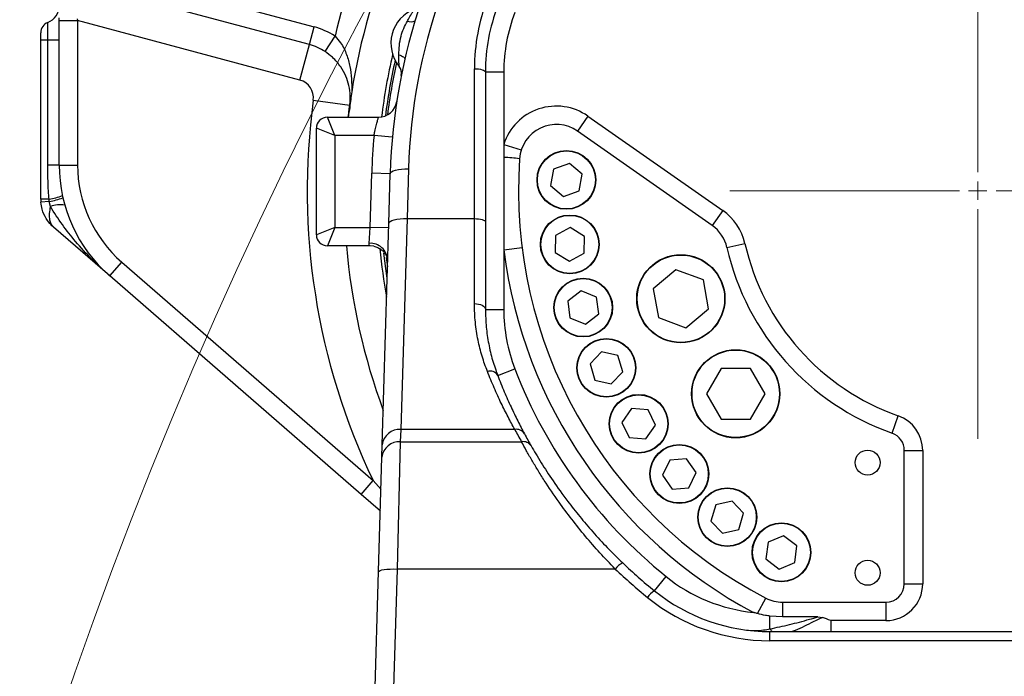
# Model space of a CAD drawing. Header units: millimetres. Extents: x -7 to 844, y 0 to 594.
# Tile 38 of 137: x 261 to 281, y 285 to 299. Entities that reach past the tile are written whole.
import ezdxf

# ---------------------------------------------------------------- set-up
doc = ezdxf.new("R2010")
doc.units = ezdxf.units.MM
doc.styles.add('SLDTEXTSTYLE2', font='HYSWLONGFANGSONG.TTF', dxfattribs={"bigfont": 'bigfont'})
doc.styles.add('SLDTEXTSTYLE3', font='HYSWLONGFANGSONG.TTF')
doc.dimstyles.new('SLDDIMSTYLE1', dxfattribs={"dimtxt": 9.875366, "dimasz": 4.884615, "dimexe": 0, "dimexo": 0.0625, "dimgap": 2.468842, "dimtad": 2, "dimlfac": 13, "dimrnd": 1e-09, "dimzin": 12, "dimdsep": 46, "dimtxsty": 'SLDTEXTSTYLE3', "dimsah": 1, "dimcen": 0.09, "dimadec": 0, "dimazin": 3, "dimtfac": 1, "dimtdec": 3, "dimtofl": 0, "dimtmove": 0, "dimatfit": 3, "dimfxl": 1, "dimfrac": 2, "dimtolj": 1, "dimtzin": 12, "dimarcsym": 0})
doc.dimstyles.new('SLDDIMSTYLE13', dxfattribs={"dimtxt": 9.875366, "dimasz": 4.884615, "dimexe": 0, "dimexo": 0.0625, "dimgap": 2.468842, "dimtad": 0, "dimtih": 1, "dimtoh": 1, "dimlfac": 5, "dimrnd": 1e-09, "dimzin": 12, "dimdsep": 46, "dimtxsty": 'SLDTEXTSTYLE3', "dimblk1": 'NONE', "dimblk2": 'NONE', "dimsah": 1, "dimcen": 0, "dimadec": 0, "dimazin": 3, "dimtfac": 1, "dimtdec": 3, "dimtofl": 0, "dimtmove": 0, "dimatfit": 3, "dimldrblk": 'NONE', "dimfxl": 1, "dimfrac": 2, "dimtolj": 1, "dimtzin": 12, "dimarcsym": 0})
doc.dimstyles.new('SLDDIMSTYLE14', dxfattribs={"dimtxt": 9.875366, "dimasz": 4.884615, "dimexe": 0, "dimexo": 0.0625, "dimgap": 2.468842, "dimtad": 0, "dimtih": 1, "dimtoh": 1, "dimlfac": 5, "dimrnd": 1e-09, "dimzin": 12, "dimdsep": 46, "dimtxsty": 'SLDTEXTSTYLE3', "dimblk1": 'NONE', "dimblk2": 'NONE', "dimsah": 1, "dimcen": 0, "dimadec": 0, "dimazin": 3, "dimtfac": 1, "dimtdec": 3, "dimtmove": 0, "dimatfit": 3, "dimldrblk": 'NONE', "dimfxl": 1, "dimfrac": 2, "dimtolj": 1, "dimtzin": 12, "dimarcsym": 0})
doc.dimstyles.new('SLDDIMSTYLE15', dxfattribs={"dimtxt": 9.875366, "dimasz": 4.884615, "dimexe": 0, "dimexo": 0.0625, "dimgap": 2.468842, "dimtad": 0, "dimtih": 1, "dimtoh": 1, "dimlfac": 5, "dimrnd": 1e-09, "dimzin": 12, "dimdsep": 46, "dimtxsty": 'SLDTEXTSTYLE3', "dimblk1": 'NONE', "dimblk2": 'NONE', "dimsah": 1, "dimcen": 0, "dimadec": 0, "dimazin": 3, "dimtfac": 1, "dimtdec": 3, "dimtmove": 0, "dimatfit": 3, "dimldrblk": 'NONE', "dimfxl": 1, "dimfrac": 2, "dimtolj": 1, "dimtzin": 12, "dimarcsym": 0})
doc.dimstyles.new('SLDDIMSTYLE2', dxfattribs={"dimtxt": 8.4646, "dimasz": 4.884615, "dimexe": 0, "dimexo": 0.0625, "dimgap": 2.11615, "dimtad": 2, "dimlfac": 13, "dimrnd": 1e-09, "dimzin": 12, "dimdsep": 46, "dimtxsty": 'SLDTEXTSTYLE3', "dimsah": 1, "dimcen": 0.09, "dimadec": 0, "dimazin": 3, "dimtfac": 1, "dimtdec": 3, "dimtofl": 0, "dimtmove": 0, "dimatfit": 3, "dimfxl": 1, "dimfrac": 2, "dimtolj": 1, "dimtzin": 12, "dimarcsym": 0})
doc.dimstyles.new('SLDDIMSTYLE8', dxfattribs={"dimtxt": 9.875366, "dimasz": 4.884615, "dimexe": 0, "dimexo": 0.0625, "dimgap": 2.468842, "dimtad": 0, "dimtih": 1, "dimtoh": 1, "dimlfac": 3, "dimrnd": 1e-09, "dimzin": 12, "dimdsep": 46, "dimtxsty": 'SLDTEXTSTYLE3', "dimblk1": 'NONE', "dimblk2": 'NONE', "dimsah": 1, "dimcen": 0, "dimadec": 0, "dimazin": 3, "dimtol": 1, "dimtp": 0.015, "dimtfac": 1, "dimtdec": 3, "dimtmove": 0, "dimatfit": 3, "dimldrblk": 'NONE', "dimfxl": 1, "dimfrac": 2, "dimtolj": 1, "dimtzin": 12, "dimarcsym": 0})

# ---------------------------------------------------------------- blocks, each defined once
blk = doc.blocks.new('_D_1')
at = {"color": 7, "linetype": 'Continuous', "lineweight": 18}
for p, q in [((280.678, 393.721), (61.134, 393.721)), ((62.134, 126.875), (62.134, 393.721)), ((197.046, 126.875), (61.134, 126.875))]:
    blk.add_line(p, q, dxfattribs=at)
for points in [[(62.134, 393.721), (61.382, 388.836), (62.885, 388.836)], [(62.134, 126.875), (62.885, 131.759), (61.382, 131.759)]]:
    blk.add_solid(points, dxfattribs=at)
at = {"color": 7, "linetype": 'Continuous', "lineweight": 18, "insert": (50.196, 251.655), "char_height": 9.2604, "attachment_point": 1, "rotation": 90, "style": 'SLDTEXTSTYLE3'}
blk.add_mtext('3469', dxfattribs=at)
blk = doc.blocks.new('_D_6')
at = {"color": 7, "linetype": 'Continuous', "lineweight": 18}
for p, q in [((280.678, 393.721), (82.321, 393.721)), ((83.321, 393.721), (83.321, 158.336)), ((275.155, 158.336), (82.321, 158.336))]:
    blk.add_line(p, q, dxfattribs=at)
for points in [[(83.321, 393.721), (82.569, 388.836), (84.072, 388.836)], [(83.321, 158.336), (84.072, 163.221), (82.569, 163.221)]]:
    blk.add_solid(points, dxfattribs=at)
at = {"color": 7, "linetype": 'Continuous', "lineweight": 18, "insert": (71.383, 267.385), "char_height": 9.2604, "attachment_point": 1, "rotation": 90, "style": 'SLDTEXTSTYLE3'}
blk.add_mtext('3060', dxfattribs=at)
blk = doc.blocks.new('_D_11')
at = {"color": 7, "linetype": 'Continuous', "lineweight": 18}
for p, q in [((280.678, 300.759), (280.678, 341.625)), ((304.139, 165.644), (304.139, 341.625)), ((304.139, 340.625), (280.678, 340.625))]:
    blk.add_line(p, q, dxfattribs=at)
for points in [[(280.678, 340.625), (285.562, 339.873), (285.562, 341.376)], [(304.139, 340.625), (299.255, 341.376), (299.255, 339.873)]]:
    blk.add_solid(points, dxfattribs=at)
at = {"color": 7, "linetype": 'Continuous', "lineweight": 18, "insert": (286.852, 350.857), "char_height": 7.9375, "attachment_point": 1, "style": 'SLDTEXTSTYLE3'}
blk.add_mtext('305', dxfattribs=at)
blk = doc.blocks.new('_D_15')
at = {"color": 7, "linetype": 'Continuous', "lineweight": 18}
for p, q in [((258.193, 310.952), (409.462, 310.952)), ((408.462, 310.952), (408.462, 295.567)), ((285.87, 295.567), (409.462, 295.567))]:
    blk.add_line(p, q, dxfattribs=at)
for points in [[(408.462, 310.952), (407.71, 306.067), (409.213, 306.067)], [(408.462, 295.567), (409.213, 300.452), (407.71, 300.452)]]:
    blk.add_solid(points, dxfattribs=at)
at = {"color": 7, "linetype": 'Continuous', "lineweight": 18, "insert": (398.23, 297.703), "char_height": 7.9375, "attachment_point": 1, "rotation": 90, "style": 'SLDTEXTSTYLE3'}
blk.add_mtext('200', dxfattribs=at)
blk = doc.blocks.new('SW_CENTERMARKSYMBOL_1')
at = {"color": 0, "linetype": 'Continuous', "lineweight": 18}
for p, q in [((0, 0.385), (0, 5.192)), ((-0.385, 0), (-5.192, 0)), ((0, 0), (-0.192, 0)), ((0, 0), (0, 0.192)), ((0, 0), (0, -0.192)), ((0, 0), (0.192, 0)), ((0.385, 0), (5.192, 0)), ((0, -0.385), (0, -5.192))]:
    blk.add_line(p, q, dxfattribs=at)
blk = doc.blocks.new('_D_28')
at = {"color": 7, "linetype": 'Continuous', "lineweight": 18}
blk.add_line((754.604, 285.289), (748.254, 285.289), dxfattribs=at)
at = {"color": 7, "linetype": 'Continuous', "lineweight": 18, "char_height": 9.2604, "attachment_point": 1}
for s, insert, style in [('10H7深15', (669.173, 320.457), 'SLDTEXTSTYLE2'), ('%%c', (657.557, 320.457), 'SLDTEXTSTYLE3'), ('Depth 15', (665.328, 308.23), 'SLDTEXTSTYLE3')]:
    blk.add_mtext(s, dxfattribs=dict(at, insert=insert, style=style))
blk = doc.blocks.new('_None')
blk = doc.blocks.new('_D_45')
at = {"color": 7, "linetype": 'Continuous', "lineweight": 18}
blk.add_line((521.285, 333.673), (471.743, 333.673), dxfattribs=at)
at = {"color": 7, "linetype": 'Continuous', "lineweight": 18, "char_height": 9.2604, "attachment_point": 1}
for s, insert, style in [('H8通', (502.411, 345.611), 'SLDTEXTSTYLE2'), ('%%c', (482.152, 345.611), 'SLDTEXTSTYLE3'), ('2-', (471.743, 345.611), 'SLDTEXTSTYLE3'), ('30', (493.768, 345.611), 'SLDTEXTSTYLE3')]:
    blk.add_mtext(s, dxfattribs=dict(at, insert=insert, style=style))
blk = doc.blocks.new('_D_46')
at = {"color": 7, "linetype": 'Continuous', "lineweight": 18}
blk.add_line((688.896, 334.435), (722.792, 334.435), dxfattribs=at)
at = {"color": 7, "linetype": 'Continuous', "lineweight": 18, "attachment_point": 1}
for s, insert, char_height, style in [('通', (714.149, 346.373), 9.26, 'SLDTEXTSTYLE2'), ('8-', (690.483, 346.373), 9.2604, 'SLDTEXTSTYLE3'), ('M20', (700.893, 346.373), 9.2604, 'SLDTEXTSTYLE3')]:
    blk.add_mtext(s, dxfattribs=dict(at, insert=insert, char_height=char_height, style=style))
blk = doc.blocks.new('_D_55')
at = {"color": 7, "linetype": 'Continuous', "lineweight": 18}
blk.add_line((512.91, 531.632), (472.011, 531.632), dxfattribs=at)
at = {"color": 7, "linetype": 'Continuous', "lineweight": 18, "attachment_point": 1}
for s, insert, char_height, style in [('通', (502.68, 543.569), 9.26, 'SLDTEXTSTYLE2'), ('%%c', (482.421, 543.569), 9.2604, 'SLDTEXTSTYLE3'), ('22', (494.037, 543.569), 9.2604, 'SLDTEXTSTYLE3'), ('8-', (472.011, 543.569), 9.2604, 'SLDTEXTSTYLE3')]:
    blk.add_mtext(s, dxfattribs=dict(at, insert=insert, char_height=char_height, style=style))

msp = doc.modelspace()

# ---------------------------------------------------------------- linework, layer by layer
at = {"color": 7, "linetype": 'Continuous', "lineweight": 25}
for p, q in [((262.116573, 300.247187), (266.784309, 298.996471)), ((266.684763, 298.624961), (262.017027, 299.875677)), ((261.206503, 298.720753), (261.206503, 299.088528)), ((261.446888, 299.129022), (261.446888, 299.183293)), ((261.446888, 299.129022), (261.831503, 299.129022)), ((261.446888, 296.104291), (261.446888, 299.129022)), ((261.826981, 299.166414), (261.831503, 299.129022)), ((266.485672, 297.881941), (261.831503, 299.129022)), ((261.831503, 299.129022), (261.831503, 296.104291)), ((261.062273, 298.720753), (261.062273, 298.874599)), ((266.684763, 298.624961), (266.784309, 298.996471)), ((261.062273, 295.386956), (261.062273, 298.720753)), ((261.206503, 298.720753), (261.062273, 298.720753)), ((261.206503, 296.104291), (261.206503, 298.720753)), ((261.446888, 298.720753), (261.206503, 298.720753)), ((267.012624, 298.47938), (267.221457, 298.802363)), ((266.485672, 297.881941), (266.684763, 298.624961)), ((270.139196, 294.98208), (270.139196, 298.119798)), ((270.369965, 298.052368), (270.369965, 294.91465)), ((270.369965, 298.052368), (270.75458, 298.052368)), ((270.75458, 298.052368), (270.75458, 296.536787)), ((266.767233, 297.458604), (267.529448, 297.354949)), ((267.216119, 296.720753), (267.062273, 297.105369)), ((267.062273, 297.105369), (268.131883, 297.105369)), ((272.514839, 297.128706), (272.294233, 296.813648)), ((272.514839, 297.128706), (275.337799, 295.152049)), ((266.831503, 294.64383), (266.831503, 296.874599)), ((267.216119, 296.720753), (266.831503, 296.874599)), ((275.117192, 294.836991), (272.294233, 296.813648)), ((267.216119, 296.720753), (267.216119, 294.797676)), ((268.037906, 296.720753), (267.216119, 296.720753)), ((268.420929, 296.685788), (268.037906, 296.720753)), ((270.75458, 296.536787), (270.75458, 296.26396)), ((270.75458, 296.536787), (271.120727, 296.419035)), ((270.75458, 296.26396), (270.75458, 294.328947)), ((261.446888, 296.104291), (261.206503, 296.104291)), ((261.446888, 296.104291), (261.831503, 296.104291)), ((268.759536, 296.023019), (268.729514, 294.98208)), ((271.79753, 296.020881), (271.733534, 295.674826)), ((272.129221, 296.138487), (271.79753, 296.020881)), ((272.396916, 295.910037), (272.129221, 296.138487)), ((267.957887, 294.797676), (267.990625, 295.932811)), ((268.37508, 295.921723), (267.990625, 295.932811)), ((268.345059, 294.880784), (268.37508, 295.921723)), ((272.33292, 295.563982), (272.396916, 295.910037)), ((271.733534, 295.674826), (272.001229, 295.446376)), ((261.234682, 295.386956), (261.062273, 295.386956)), ((261.240277, 295.339546), (261.234682, 295.386956)), ((272.001229, 295.446376), (272.33292, 295.563982)), ((261.240277, 295.339546), (261.064734, 295.32547)), ((261.262679, 295.234416), (261.240277, 295.339546)), ((268.729514, 294.98208), (268.595844, 290.568012)), ((268.729514, 294.98208), (270.139196, 294.98208)), ((270.139196, 293.202271), (270.139196, 294.98208)), ((275.337799, 295.152049), (275.117192, 294.836991)), ((262.505168, 293.782108), (261.326842, 294.80641)), ((267.216119, 294.797676), (266.831503, 294.64383)), ((267.216119, 294.797676), (267.062273, 294.413061)), ((267.216119, 294.797676), (267.957887, 294.797676)), ((267.938674, 294.46459), (267.957887, 294.797676)), ((268.342342, 294.786588), (267.957887, 294.797676)), ((268.211388, 290.246013), (268.345059, 294.880784)), ((270.369965, 294.91465), (270.369965, 293.081446)), ((272.145051, 294.79418), (271.835842, 294.626134)), ((272.445188, 294.610419), (272.145051, 294.79418)), ((271.835842, 294.626134), (271.826769, 294.274328)), ((272.436115, 294.258613), (272.445188, 294.610419)), ((267.957144, 294.413061), (267.062273, 294.413061)), ((268.031938, 294.405626), (267.957144, 294.413061)), ((270.75458, 294.328947), (271.136237, 294.376561)), ((275.426189, 294.376878), (275.801294, 294.46188)), ((268.294584, 294.170679), (268.318804, 293.970446)), ((270.75458, 294.328947), (270.75458, 293.081446)), ((271.826769, 294.274328), (272.126905, 294.090568)), ((272.126905, 294.090568), (272.436115, 294.258613)), ((262.505168, 293.782108), (262.757498, 294.072381)), ((262.757498, 294.072381), (268.018135, 289.499379)), ((267.765804, 289.209106), (262.505168, 293.782108)), ((274.354369, 293.910348), (273.882957, 293.514786)), ((274.932641, 293.699874), (274.354369, 293.910348)), ((273.882957, 293.514786), (273.989817, 292.908751)), ((275.039501, 293.093838), (274.932641, 293.699874)), ((272.370983, 293.4689), (272.091869, 293.254552)), ((272.696171, 293.334353), (272.370983, 293.4689)), ((272.742244, 292.985459), (272.696171, 293.334353)), ((272.091869, 293.254552), (272.137942, 292.905658)), ((270.369965, 293.081446), (270.75458, 293.081446)), ((272.137942, 292.905658), (272.46313, 292.771112)), ((272.46313, 292.771112), (272.742244, 292.985459)), ((273.989817, 292.908751), (274.568089, 292.698277)), ((274.568089, 292.698277), (275.039501, 293.093838)), ((272.801453, 292.19528), (272.559306, 291.939908)), ((273.143685, 292.11326), (272.801453, 292.19528)), ((273.24377, 291.775869), (273.143685, 292.11326)), ((272.559306, 291.939908), (272.659391, 291.602517)), ((270.626375, 291.700635), (270.985349, 291.838716)), ((273.001623, 291.520497), (273.24377, 291.775869)), ((275.302286, 291.847559), (274.994594, 291.31462)), ((275.917671, 291.847559), (275.302286, 291.847559)), ((276.225363, 291.31462), (275.917671, 291.847559)), ((272.659391, 291.602517), (273.001623, 291.520497)), ((274.994594, 291.31462), (275.302286, 290.781681)), ((275.917671, 290.781681), (276.225363, 291.31462)), ((273.425861, 291.00468), (273.226644, 290.714572)), ((273.77671, 290.977207), (273.425861, 291.00468)), ((273.928342, 290.659627), (273.77671, 290.977207)), ((278.882785, 290.490243), (279.01099, 290.852862)), ((273.226644, 290.714572), (273.378276, 290.396992)), ((273.729126, 290.369519), (273.928342, 290.659627)), ((275.302286, 290.781681), (275.917671, 290.781681)), ((268.595844, 290.568012), (268.588397, 290.309806)), ((270.983689, 290.568012), (268.595844, 290.568012)), ((268.203941, 289.987808), (268.211388, 290.246013)), ((268.588397, 290.309806), (268.519274, 287.646817)), ((268.588397, 290.309806), (271.126654, 290.309806)), ((273.378276, 290.396992), (273.729126, 290.369519)), ((279.139196, 287.336138), (279.139196, 290.127624)), ((279.139196, 290.127624), (279.523811, 290.127624)), ((279.523811, 290.127624), (279.523811, 287.336138)), ((268.134819, 287.591117), (268.203941, 289.987808)), ((274.228832, 289.926418), (274.077451, 289.608717)), ((274.579659, 289.954168), (274.228832, 289.926418)), ((274.779105, 289.664218), (274.579659, 289.954168)), ((274.077451, 289.608717), (274.276897, 289.318767)), ((274.627724, 289.346518), (274.779105, 289.664218)), ((267.765804, 289.209106), (268.018135, 289.499379)), ((268.171316, 288.8566), (267.765804, 289.209106)), ((274.276897, 289.318767), (274.627724, 289.346518)), ((275.190594, 288.987043), (275.090776, 288.649573)), ((275.532761, 289.069333), (275.190594, 288.987043)), ((275.77511, 288.814153), (275.532761, 289.069333)), ((275.675292, 288.476683), (275.77511, 288.814153)), ((275.090776, 288.649573), (275.333125, 288.394393)), ((275.333125, 288.394393), (275.675292, 288.476683)), ((276.287467, 288.209686), (276.24167, 287.860756)), ((276.612548, 288.34449), (276.287467, 288.209686)), ((276.891832, 288.130363), (276.612548, 288.34449)), ((276.846035, 287.781433), (276.891832, 288.130363)), ((276.24167, 287.860756), (276.520954, 287.646629)), ((276.520954, 287.646629), (276.846035, 287.781433)), ((267.95953, 281.513312), (268.134819, 287.591117)), ((268.519274, 287.646817), (268.343986, 281.569012)), ((273.085832, 287.646817), (268.519274, 287.646817)), ((273.908772, 287.190839), (274.150518, 287.489984)), ((279.139196, 287.336138), (279.523811, 287.336138)), ((276.067221, 286.712885), (276.236764, 287.038479)), ((276.592035, 286.951523), (278.75458, 286.951523)), ((276.592035, 286.951523), (276.592035, 286.643832)), ((278.75458, 286.951523), (278.75458, 286.566907)), ((274.777832, 286.661608), (274.770973, 286.664612)), ((276.592035, 286.643832), (276.326231, 286.660232)), ((276.326231, 286.393338), (276.326231, 286.660232)), ((277.331416, 286.64383), (276.592035, 286.64383)), ((277.331416, 286.64383), (277.42469, 286.633231)), ((278.75458, 286.566907), (277.600734, 286.566907)), ((276.326231, 286.145441), (276.326231, 286.336138)), ((276.326231, 286.336138), (285.029083, 286.336138)), ((285.029083, 286.145441), (276.326231, 286.145441))]:
    msp.add_line(p, q, dxfattribs=at)
at = {"color": 8, "linetype": 'Continuous', "lineweight": 25}
for p, q in [((268.018135, 289.499379), (268.184518, 289.314339)), ((277.600734, 286.566907), (277.600734, 286.336138))]:
    msp.add_line(p, q, dxfattribs=at)
at = {"color": 7, "linetype": 'Continuous', "lineweight": 25, "flags": 128}
for points in [[(268.558866, 298.413258), (268.587097, 298.402154), (268.612556, 298.390423), (268.634697, 298.378315), (268.653048, 298.366089), (268.667218, 298.354007), (268.676905, 298.342326), (268.6819, 298.331295), (268.682098, 298.321149)], [(270.139196, 298.119798), (270.184216, 298.118502), (270.227507, 298.114665), (270.267404, 298.108434), (270.302374, 298.100048), (270.331073, 298.08983), (270.352399, 298.078172), (270.365531, 298.065523), (270.369965, 298.052368)], [(268.37508, 295.921723), (268.383017, 295.943304), (268.405269, 295.963643), (268.44099, 295.981966), (268.488823, 295.997577), (268.546947, 296.009883), (268.613154, 296.018416), (268.684927, 296.02285), (268.759536, 296.023019)], [(268.345059, 294.880784), (268.352996, 294.902365), (268.375248, 294.922704), (268.410969, 294.941027), (268.458801, 294.956638), (268.516926, 294.968944), (268.583133, 294.977477), (268.654905, 294.981911), (268.729514, 294.98208)], [(270.139196, 294.98208), (270.184216, 294.980784), (270.227507, 294.976947), (270.267404, 294.970716), (270.302374, 294.96233), (270.331073, 294.952112), (270.352399, 294.940454), (270.365531, 294.927805), (270.369965, 294.91465)], [(268.312113, 293.738436), (268.284596, 293.93533), (268.246535, 294.256484)], [(270.139196, 293.202271), (270.184216, 293.199949), (270.227507, 293.193073), (270.267404, 293.181908), (270.302374, 293.166882), (270.331073, 293.148573), (270.352399, 293.127684), (270.365531, 293.105018), (270.369965, 293.081446)], [(268.134819, 287.591117), (268.142534, 287.603884), (268.164634, 287.615739), (268.200277, 287.626231), (268.248101, 287.634959), (268.30628, 287.641589), (268.372592, 287.645868), (268.444506, 287.647633), (268.519274, 287.646817)]]:
    msp.add_lwpolyline(points, dxfattribs=at)
at = {"color": 7, "linetype": 'Continuous', "lineweight": 25}
for centre, radius in [((272.065225, 295.792432), 0.615385), ((272.065225, 295.792432), 0.607692), ((272.135978, 294.442374), 0.615385), ((272.135978, 294.442374), 0.607692), ((274.461229, 293.304312), 0.923077), ((274.461229, 293.304312), 0.915385), ((272.417056, 293.120006), 0.615385), ((272.417056, 293.120006), 0.607692), ((272.901538, 291.857888), 0.615385), ((272.901538, 291.857888), 0.607692), ((275.609978, 291.31462), 0.923077), ((275.609978, 291.31462), 0.915385), ((273.577493, 290.6871), 0.615385), ((273.577493, 290.6871), 0.607692), ((274.428278, 289.636468), 0.615385), ((274.428278, 289.636468), 0.607692), ((278.369965, 289.874599), 0.261538), ((275.432943, 288.731863), 0.615385), ((275.432943, 288.731863), 0.607692), ((276.566751, 287.99556), 0.615385), ((276.566751, 287.99556), 0.607692), ((278.369965, 287.566907), 0.261538)]:
    msp.add_circle(centre, radius, dxfattribs=at)
at = {"color": 7, "linetype": 'Continuous', "lineweight": 18}
for centre, radius, start, end in [((280.677657, 210.182292), 183.538462, 30, 171.45435339), ((354.464036, 253.210041), 98.135872, 20.78106045, 194.20803626)]:
    msp.add_arc(centre, radius, start, end, dxfattribs=at)
at = {"color": 7, "linetype": 'Continuous', "lineweight": 25}
for centre, radius, start, end in [((280.677657, 295.566907), 12.307692, 143.8502138, 178.3480009), ((280.677657, 295.67929), 11.923077, 142.9464155, 178.3480009), ((280.677657, 295.566907), 13.269231, 156.7226204, 171.0275947), ((274.216119, 298.119798), 4.076923, 158.9605302, 180), ((261.062273, 299.445076), 0.384615, 292.0243128, 0), ((269.160849, 298.652827), 0.769231, 111.1094791, 218.8905209), ((274.216119, 298.052368), 3.846154, 158.9605302, 180), ((274.216119, 298.052368), 3.461538, 158.9605302, 180), ((261.293042, 298.874599), 0.230769, 112.0243128, 180), ((268.813046, 299.291093), 0.188798, 245.774051, 295.4491944), ((266.386126, 297.510431), 1.538462, 57.1143004, 75), ((266.386126, 297.510431), 1.153846, 57.1143004, 75), ((280.677657, 295.566907), 12.576923, 166.8960475, 172.94916), ((280.677657, 295.566907), 12.5, 167.3880893, 172.8004486), ((280.677657, 295.566907), 12.461538, 167.5823858, 172.6870835), ((268.382502, 298.024992), 0.230769, 348.694306, 38.8905209), ((266.386126, 297.510431), 0.384615, 352.2557778, 75), ((280.677657, 295.566907), 14.038462, 172.2557778, 205.607733), ((268.131883, 297.489984), 0.384615, 270, 351.285258), ((271.85302, 296.183531), 1.153846, 55, 162.1723071), ((267.062273, 296.874599), 0.230769, 90, 180), ((271.85302, 296.183531), 0.769231, 55, 176.0029386), ((280.677657, 295.566907), 12.692308, 174.7840914, 178.3480009), ((270.2595, 288.092384), 8.18656, 84.2080418, 86.5329395), ((280.677657, 295.566907), 9.615385, 176.0029386, 242.4932616), ((264.523811, 296.104291), 3.076923, 180, 229), ((264.523811, 296.104291), 2.692308, 180, 229), ((261.831503, 295.386956), 0.769231, 180, 184.5846914), ((261.041321, 296.59197), 1.220429, 279.1161797, 292.7707263), ((260.876506, 297.209566), 1.905073, 281.0081393, 289.8819913), ((261.455993, 294.7758), 0.497694, 77.4002943, 112.8561561), ((274.67598, 294.206874), 1.153846, 12.7680944, 55), ((274.67598, 294.206874), 0.769231, 12.7680944, 55), ((267.062273, 294.64383), 0.230769, 180, 270), ((280.677657, 295.566907), 13.269231, 184.988542, 200.2940422), ((267.960495, 294.102152), 0.363094, 2.8830925, 93.4454236), ((280.677657, 295.566907), 12.576923, 185.5539081, 190.2245582), ((280.677657, 295.566907), 5.384615, 192.7680944, 250.5287794), ((280.677657, 295.566907), 5, 192.7680944, 250.5287794), ((280.677657, 295.566907), 10, 187.1112303, 241.9941929), ((274.216119, 293.081446), 3.461538, 180, 201.0394698), ((270.468892, 291.607894), 0.182762, 30.4936722, 108.4701876), ((280.677657, 295.566907), 10.384615, 201.0394698, 231.0575587), ((278.75458, 290.127624), 0.769231, 0, 70.5287794), ((268.569609, 290.208823), 0.360146, 85.8225729, 174.0727848), ((271.020107, 290.376417), 0.195026, 31.1242183, 100.7623875), ((280.677657, 295.766759), 11, 208.2040713, 209.741428), ((280.677657, 295.566907), 10.769231, 208.2040713, 209.741428), ((278.75458, 290.127624), 0.384615, 0, 70.5287794), ((268.562162, 289.950617), 0.360146, 85.8225729, 174.0727848), ((271.164281, 290.120292), 0.193213, 32.6161919, 101.2297133), ((273.420775, 287.389908), 0.422124, 114.5927534, 142.5109185), ((280.677657, 295.566907), 10.769231, 226.3567547, 231.0575587), ((280.677657, 295.60698), 11, 226.3567547, 231.0575587), ((276.326231, 290.182292), 3.461538, 231.0575587, 264.2935954), ((278.75458, 287.336138), 0.384615, 270, 0), ((278.75458, 287.336138), 0.769231, 270, 0), ((274.141641, 286.803399), 0.452037, 121.0078355, 146.7232772), ((276.326231, 290.182292), 3.846154, 231.0575587, 270), ((276.326231, 290.222364), 4.076923, 231.0575587, 270), ((276.592035, 287.720753), 0.769231, 242.4932616, 270)]:
    msp.add_arc(centre, radius, start, end, dxfattribs=at)
at = {"color": 8, "linetype": 'Continuous', "lineweight": 25}
for centre, radius, start, end in [((280.677657, 295.566907), 13.839708, 155.5024457, 166.480244), ((276.144138, 286.204256), 0.262507, 30.1585667, 46.0788979)]:
    msp.add_arc(centre, radius, start, end, dxfattribs=at)
at = {"color": 7, "linetype": 'Continuous', "lineweight": 25}
for points, knots in [([(268.735576, 299.118921), (268.742972, 299.132232), (268.772124, 299.184694), (268.815639, 299.257255), (268.85646, 299.324933), (268.876998, 299.359068), (268.883401, 299.369755), (268.883736, 299.370314), (268.88381, 299.370437)], [0, 0, 0, 0, 0.118264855, 0.466117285, 0.665168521, 0.837289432, 0.96411677, 1, 1, 1, 1]), ([(268.558866, 298.413258), (268.558871, 298.414217), (268.559204, 298.47817), (268.563795, 298.609773), (268.596562, 298.794505), (268.655941, 298.966194), (268.708861, 299.067686), (268.735576, 299.118921)], [0, 0, 0, 0, 0.00397545, 0.265194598, 0.533262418, 0.764377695, 1, 1, 1, 1]), ([(267.221457, 298.802363), (267.262397, 298.757578), (267.368406, 298.641615), (267.469653, 298.419667), (267.538458, 298.165728), (267.572061, 297.906652), (267.571223, 297.727855), (267.570794, 297.63636)], [0, 0, 0, 0, 0.138101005, 0.357585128, 0.568053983, 0.778962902, 1, 1, 1, 1]), ([(267.529448, 297.354949), (267.531687, 297.373562), (267.540135, 297.44381), (267.541815, 297.589931), (267.51753, 297.765384), (267.454013, 297.9641), (267.366294, 298.128512), (267.265382, 298.261224), (267.159807, 298.373454), (267.065943, 298.441007), (267.012624, 298.47938)], [0, 0, 0, 0, 0.037156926, 0.140233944, 0.32136051, 0.495824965, 0.674809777, 0.771138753, 0.869994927, 1, 1, 1, 1]), ([(268.562121, 298.169877), (268.562091, 298.171761), (268.562024, 298.176028), (268.561576, 298.201587), (268.560854, 298.24054), (268.559428, 298.305152), (268.559072, 298.373616), (268.558866, 298.413258)], [0, 0, 0, 0, 0.150880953, 0.3417968, 0.384187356, 0.643436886, 1, 1, 1, 1]), ([(267.570794, 297.63636), (267.557297, 297.527222), (267.535374, 297.349945), (267.509031, 297.173275), (267.498906, 297.105369)], [0, 0, 0, 0, 0.6156332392, 1, 1, 1, 1]), ([(267.498113, 297.105369), (267.504473, 297.158988), (267.514742, 297.245572), (267.525503, 297.32593), (267.529379, 297.354437), (267.529448, 297.354949)], [0, 0, 0, 0, 0.614986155, 0.993086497, 1, 1, 1, 1]), ([(268.037906, 296.720753), (268.043513, 296.75011), (268.057405, 296.822843), (268.082761, 296.930965), (268.108539, 297.027204), (268.127956, 297.092697), (268.130577, 297.101153), (268.131883, 297.105369)], [0, 0, 0, 0, 0.146806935, 0.36371546, 0.578094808, 0.789680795, 1, 1, 1, 1]), ([(261.234682, 295.386956), (261.230389, 295.444699), (261.212645, 295.683366), (261.209152, 295.922792), (261.206503, 296.104291)], [0, 0, 0, 0, 0.241939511, 1, 1, 1, 1]), ([(261.326842, 294.80641), (261.326479, 294.806726), (261.324798, 294.808189), (261.319726, 294.812647), (261.30471, 294.826169), (261.251355, 294.877781), (261.165011, 294.988226), (261.089012, 295.152037), (261.071739, 295.275428), (261.064734, 295.32547)], [0, 0, 0, 0, 0.002496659, 0.0115613, 0.03503414, 0.107319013, 0.396311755, 0.755175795, 1, 1, 1, 1]), ([(261.262679, 295.234416), (261.259862, 295.222267), (261.254482, 295.19907), (261.240266, 295.122481), (261.234474, 295.037976), (261.24659, 294.942252), (261.271949, 294.868149), (261.305745, 294.824796), (261.326644, 294.806584), (261.326842, 294.80641)], [0, 0, 0, 0, 0.064878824, 0.123876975, 0.417105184, 0.549317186, 0.7676087, 0.997788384, 1, 1, 1, 1]), ([(262.505168, 293.782108), (262.504366, 293.782806), (262.376431, 293.894052), (262.128592, 294.125817), (261.799472, 294.484751), (261.506504, 294.852116), (261.344188, 295.106617), (261.262679, 295.234416)], [0, 0, 0, 0, 0.001675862, 0.267240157, 0.534271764, 0.766129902, 1, 1, 1, 1]), ([(267.957144, 294.413061), (267.949613, 294.416565), (267.93763, 294.422141), (267.938391, 294.453091), (267.938674, 294.46459)], [0, 0, 0, 0, 0.628464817, 1, 1, 1, 1]), ([(268.031007, 294.405239), (268.061317, 294.397055), (268.119613, 294.381314), (268.192379, 294.333836), (268.247455, 294.279444), (268.285154, 294.223143), (268.307836, 294.171925), (268.318929, 294.131028), (268.322737, 294.106711), (268.323013, 294.097134), (268.322988, 294.099675), (268.322988, 294.09974)], [0, 0, 0, 0, 0.168778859, 0.324612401, 0.465111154, 0.592357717, 0.705583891, 0.804888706, 0.89814132, 0.997384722, 1, 1, 1, 1]), ([(270.41099, 291.781241), (270.372345, 291.886074), (270.295061, 292.09572), (270.210291, 292.441088), (270.151113, 292.80823), (270.143168, 293.070936), (270.139196, 293.202271)], [0, 0, 0, 0, 0.246171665, 0.49229709, 0.746183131, 1, 1, 1, 1]), ([(270.369965, 293.081446), (270.373515, 292.957229), (270.380616, 292.708761), (270.434517, 292.354701), (270.514069, 292.015022), (270.588937, 291.805438), (270.626375, 291.700635)], [0, 0, 0, 0, 0.245934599, 0.491931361, 0.745940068, 1, 1, 1, 1]), ([(270.983689, 290.568012), (270.937282, 290.653518), (270.844467, 290.824532), (270.699668, 291.116324), (270.5538, 291.431771), (270.458594, 291.664752), (270.41099, 291.781241)], [0, 0, 0, 0, 0.248031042, 0.496066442, 0.748034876, 1, 1, 1, 1]), ([(270.626375, 291.700635), (270.672342, 291.584728), (270.764275, 291.352914), (270.906389, 291.03574), (271.048879, 290.739517), (271.140999, 290.564655), (271.187059, 290.477224)], [0, 0, 0, 0, 0.248041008, 0.496086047, 0.748044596, 1, 1, 1, 1]), ([(273.085832, 287.646817), (272.978036, 287.758869), (272.762466, 287.98295), (272.458381, 288.333435), (272.171468, 288.690475), (271.877819, 289.08715), (271.644178, 289.433657), (271.462518, 289.723222), (271.336596, 289.933745), (271.222432, 290.133372), (271.158677, 290.250816), (271.126654, 290.309806)], [0, 0, 0, 0, 0.119940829, 0.239856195, 0.364161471, 0.488431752, 0.652697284, 0.737126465, 0.821549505, 0.910367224, 1, 1, 1, 1]), ([(271.327024, 290.224436), (271.358078, 290.170662), (271.420476, 290.062609), (271.565992, 289.823341), (271.779602, 289.49374), (272.057078, 289.106355), (272.341167, 288.745192), (272.617788, 288.420293), (272.917967, 288.093646), (273.136047, 287.880385), (273.245101, 287.773741)], [0, 0, 0, 0, 0.088487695, 0.177804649, 0.341473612, 0.509855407, 0.62995057, 0.750078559, 0.875023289, 1, 1, 1, 1]), ([(276.067221, 286.712885), (276.046058, 286.718985), (276.01819, 286.727018), (275.989852, 286.735543), (275.98261, 286.737736), (275.982047, 286.737907)], [0, 0, 0, 0, 0.744295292, 0.980106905, 1, 1, 1, 1]), ([(276.326231, 286.660232), (276.294454, 286.66462), (276.207068, 286.676687), (276.121606, 286.698808), (276.067221, 286.712885)], [0, 0, 0, 0, 0.3636400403, 1, 1, 1, 1]), ([(276.326231, 286.393338), (276.462446, 286.421936), (276.736536, 286.479479), (277.073224, 286.571187), (277.272191, 286.627167), (277.331416, 286.64383)], [0, 0, 0, 0, 0.409642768, 0.824275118, 1, 1, 1, 1]), ([(277.600734, 286.566907), (277.599837, 286.567246), (277.541151, 286.589428), (277.482472, 286.611498), (277.42469, 286.633231)], [0, 0, 0, 0, 0.015292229, 1, 1, 1, 1]), ([(275.836008, 286.367507), (275.893784, 286.362832), (276.010411, 286.353395), (276.175773, 286.366857), (276.281729, 286.385506), (276.326231, 286.393338)], [0, 0, 0, 0, 0.3628163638, 0.7323805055, 1, 1, 1, 1])]:
    msp.add_open_spline(points, degree=3, knots=knots, dxfattribs=at)
at = {"color": 8, "linetype": 'Continuous', "lineweight": 25}
msp.add_open_spline([(277.42469, 286.633231), (277.346179, 286.594916), (277.140638, 286.494607), (276.927616, 286.388685), (276.796481, 286.338648), (276.789902, 286.336138)], degree=3, knots=[0, 0, 0, 0, 0.369897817, 0.968388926, 1, 1, 1, 1], dxfattribs=at)

# ---------------------------------------------------------------- block references
at = {"color": 7, "linetype": 'Continuous', "lineweight": 18}
msp.add_blockref('SW_CENTERMARKSYMBOL_1', (280.677657, 295.566907), dxfattribs=at)

# ---------------------------------------------------------------- dimensions: what is measured, and where the dimension line sits
for p1, text, dimstyle, picture, middle in [((3.286, 2.923341), '8-<>通', 'SLDDIMSTYLE15', '_D_55', (491.667114, 539.014431)), ((4.915706, 3.435323), '2-<>H8通', 'SLDDIMSTYLE13', '_D_45', (495.719839, 341.056069))]:
    dim = msp.add_diameter_dim_2p(p1=p1, p2=(0, 0), text=text, dimstyle=dimstyle, dxfattribs=at)
    dim.commit()
    dim.dimension.update_dxf_attribs({"geometry": picture, "text_midpoint": middle, "dimtype": 163})
for base, p1, p2, dimstyle, picture, middle in [((62.133651, 393.720753), (197.04622, 126.874599), (280.677657, 393.720753), 'SLDDIMSTYLE1', '_D_1', (62.133651, 260.297676)), ((83.320663, 158.336138), (280.677657, 393.720753), (275.155012, 158.336138), 'SLDDIMSTYLE1', '_D_6', (83.320663, 276.028446)), ((408.461635, 295.566907), (258.192944, 310.951523), (285.869965, 295.566907), 'SLDDIMSTYLE2', '_D_15', (408.461635, 303.259215))]:
    dim = msp.add_linear_dim(base=base, p1=p1, p2=p2, angle=90, dimstyle=dimstyle, dxfattribs=at)
    dim.commit()
    dim.dimension.update_dxf_attribs({"geometry": picture, "text_midpoint": middle, "dimtype": 160})
dim = msp.add_linear_dim(base=(280.677657, 340.624627), p1=(304.139196, 165.64383), p2=(280.677657, 300.759215), dimstyle='SLDDIMSTYLE2', dxfattribs=at)
dim.commit()
dim.dimension.update_dxf_attribs({"geometry": '_D_11', "text_midpoint": (292.408426, 340.624627), "dimtype": 160})
for p1, text, dimstyle, picture, middle in [((3.431977, 2.05165), '8-M20通', 'SLDDIMSTYLE14', '_D_46', (706.637658, 340.548883)), ((3.197717, 0.941065), '%%c10H7深15\\PDepth 15', 'SLDDIMSTYLE8', '_D_28', (680.650764, 308.580071))]:
    dim = msp.add_diameter_dim_2p(p1=p1, p2=(0, 0), text=text, dimstyle=dimstyle, override={"dimpost": '<>'}, dxfattribs=at)
    dim.commit()
    dim.dimension.update_dxf_attribs({"geometry": picture, "text_midpoint": middle, "dimtype": 163})

doc.saveas('drawing.dxf')
